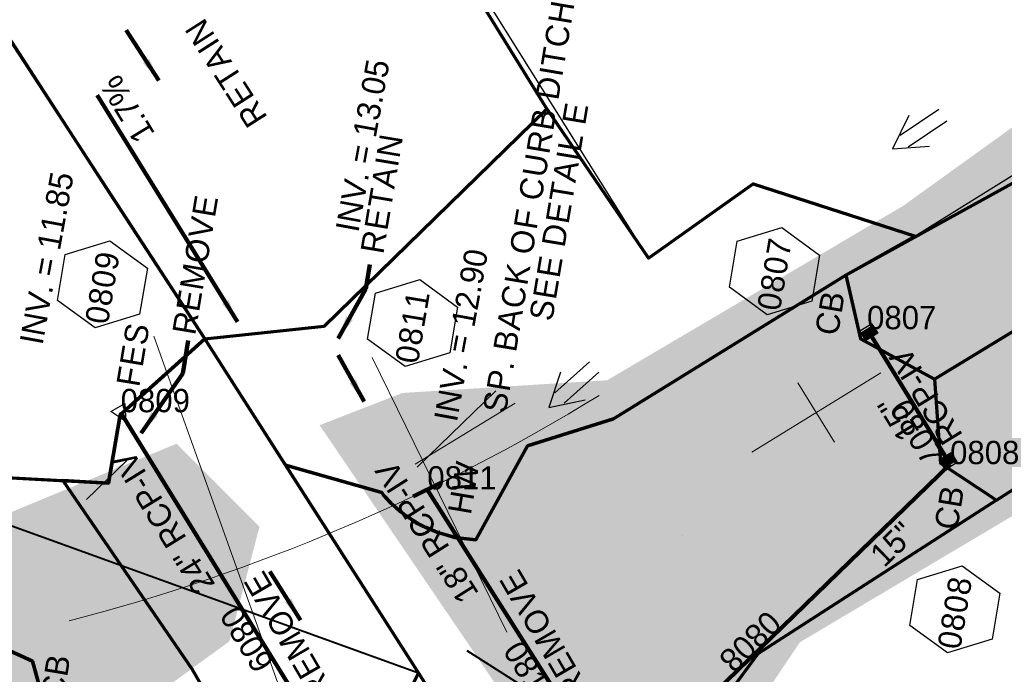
# Model space of a CAD drawing. Extents: x 1160024 to 2574774, y 200346 to 1150377.
# Tile 84 of 118: x 2482338 to 2482549, y 367472 to 367612. Entities that reach past the tile are written whole.
import ezdxf
from ezdxf.enums import TextEntityAlignment as Align

# ---------------------------------------------------------------- set-up
doc = ezdxf.new("R2010")
doc.units = 0
doc.header["$MEASUREMENT"] = 0
doc.linetypes.add('DGN Style 2', pattern=[29.296317, 17.57779, -11.718527])
doc.linetypes.add('DGN Style 7', pattern=[58.592634, 26.366685, -11.718527, 8.788895, -11.718527])
for name, color, linetype, lineweight in [('Exist Plan Preparation Drainage Arrows Symbol CELL', 5, 'Continuous', 30), ('Exist Plan Preparation Drainage Notes Label', 31, 'Continuous', 30), ('Exist Plan Preparation Watershed Blue', 5, 'Continuous', 30), ('Prop Drainage Structure Box Number Symbol CELL', 9, 'Continuous', 30), ('Prop Drainage Structure Catch Basin Grate 840 03F CELL', 7, 'Continuous', 30), ('Prop Drainage Structure Catch Basin Grate 840 03F Label', 9, 'Continuous', 30), ('Prop Drainage Structure Catch Basin Grate 840 03G CELL', 7, 'Continuous', 30), ('Prop Drainage Structure Catch Basin Grate 840 03G Label', 9, 'Continuous', 30), ('Prop Drainage Structure Flared End Section Reinforced Concrete Label', 9, 'Continuous', 30), ('Prop Drainage Structure Headwall CELL', 9, 'Continuous', 40), ('Prop Drainage Structure Headwall Label', 9, 'Continuous', 30), ('Prop Drainage Structure Outlet Flared End Section CELL', 9, 'Continuous', 30), ('Prop Drainage Structure Pipe CSP 15in Label', 9, 'Continuous', 30), ('Prop Drainage Structure Pipe RCP 15in Class III', 9, 'Continuous', 211), ('Prop Drainage Structure Pipe RCP 15in Class III Label', 9, 'Continuous', 30), ('Prop Drainage Structure Pipe RCP 15in Class IV', 9, 'Continuous', 211), ('Prop Drainage Structure Pipe RCP 15in Class IV Label', 9, 'Continuous', 30), ('Prop Drainage Structure Pipe RCP 18in Class IV', 9, 'Continuous', 211), ('Prop Drainage Structure Pipe RCP 18in Class IV Label', 9, 'Continuous', 30), ('Prop Drainage Structure Pipe RCP 24in Class IV', 9, 'Continuous', 211), ('Prop Drainage Structure Pipe RCP 24in Class IV Label', 9, 'Continuous', 30), ('Prop Drainage Structure Pipe Removal Label', 9, 'Continuous', 30), ('Prop Drainage Structure Pipe Stub Out CELL', 9, 'Continuous', 30), ('Prop Drainage Structure Plot Symbol 20 Scale', 9, 'DGN Style 2', 13), ('Prop Drainage Structure Plot Symbol 50 Scale', 9, 'DGN Style 2', 13), ('Prop Drainage Structure Tops and Inverts LABEL', 1, 'Continuous', 30), ('Prop Earthen Structure Ditch Flow Line', 6, 'Rdy Ditch Special Prp', 30), ('Prop Plan Preparation Grade to Drain Arrows CELL', 7, 'Continuous', 13), ('Prop Plan Preparation Watershed Pre Construction', 131, 'Continuous', 30), ('Prop Vertical Profile Ditch Grade Median Label', 5, 'Continuous', 40)]:
    doc.layers.add(name, color=color, linetype=linetype, lineweight=lineweight)
for name, color, linetype, lineweight, plot in [('Scratch_Level_5', 6, 'Continuous', 0, False), ('Scratch_Level_6', 30, 'Continuous', 0, False), ('Scratch_Level_8', 171, 'Continuous', 0, False)]:
    doc.layers.add(name, color=color, linetype=linetype, lineweight=lineweight, plot=plot)
doc.styles.add('Style-font001', font='font001.shx')
doc.styles.add('Style-font041', font='font041.shx')
doc.styles.add('Style-GEOMETRICFUTURA_211_M_L', font='GEOMETRICFUTURA_211_M_L.shx')
doc.linetypes.add('Rdy Ditch Special Prp', pattern='A,0.55,-0.2,[22,dgnlstyle-RdylsE.shx,S=0.001111,R=0,X=0,Y=0],-0.2,0.55', length=1.5)
doc.dimstyles.new('erosion_control', dxfattribs={"dimtxt": 4.99999, "dimasz": 9.99998, "dimexe": 2.499995, "dimexo": 2.499995, "dimgap": 2.499995, "dimtad": 0, "dimtih": 1, "dimtoh": 1, "dimzin": 3, "dimdsep": 46, "dimtxsty": 'Style-GEOMETRICFUTURA_211_M_L', "dimcen": 0.09, "dimaunit": 1, "dimadec": 4, "dimazin": 3, "dimtfac": 1, "dimtofl": 0, "dimtmove": 0, "dimatfit": 1, "dimfxl": 1, "dimtzin": 3, "dimlwd": 106, "dimarcsym": 0})

# ---------------------------------------------------------------- blocks, each defined once
blk = doc.blocks.new('PROP TERMINATOR ARROW_146')
at = {"layer": 'Prop Plan Preparation Grade to Drain Arrows CELL', "extrusion": (0, 0, -1)}
blk.add_solid([(5.71, 0.95), (0, 0), (5, 0), (5.71, -0.95)], dxfattribs=at)
blk = doc.blocks.new('PROP PLAN PREPARATION GRADE TO DRAIN ARROWS_4')
at = {"layer": 'Prop Plan Preparation Grade to Drain Arrows CELL'}
blk.add_line((-7, 0), (5, 0), dxfattribs=at)
blk.add_blockref('PROP TERMINATOR ARROW_146', (5, 0), dxfattribs=at)
blk = doc.blocks.new('PROP DRAINAGE STRUCTURE BOX NUMBER SYMBOL_4')
at = {"layer": 'Prop Drainage Structure Box Number Symbol CELL', "flags": 128}
blk.add_lwpolyline([(-5, 8.94), (5, 8.94), (9.47, 0), (5, -8.94), (-5, -8.94), (-9.47, 0), (-5, 8.94)], dxfattribs=at)
at = {"layer": 'Prop Drainage Structure Box Number Symbol CELL', "insert": (-0.64, -0.14), "char_height": 5, "attachment_point": 5, "line_spacing_factor": 0.6, "style": 'Style-GEOMETRICFUTURA_211_M_L'}
blk.add_mtext('\\T1.051;0808', dxfattribs=at)
blk = doc.blocks.new('PROP DRAINAGE STRUCTURE BOX NUMBER SYMBOL_5')
at = {"layer": 'Prop Drainage Structure Box Number Symbol CELL', "flags": 128}
blk.add_lwpolyline([(-5, 8.94), (5, 8.94), (9.47, 0), (5, -8.94), (-5, -8.94), (-9.47, 0), (-5, 8.94)], dxfattribs=at)
at = {"layer": 'Prop Drainage Structure Box Number Symbol CELL', "insert": (-0.58, -0.14), "char_height": 5, "attachment_point": 5, "line_spacing_factor": 0.6, "style": 'Style-GEOMETRICFUTURA_211_M_L'}
blk.add_mtext('\\T1.051;0807', dxfattribs=at)
blk = doc.blocks.new('PROP DRAINAGE STRUCTURE BOX NUMBER SYMBOL_6')
at = {"layer": 'Prop Drainage Structure Box Number Symbol CELL', "flags": 128}
blk.add_lwpolyline([(-5, 8.94), (5, 8.94), (9.47, 0), (5, -8.94), (-5, -8.94), (-9.47, 0), (-5, 8.94)], dxfattribs=at)
at = {"layer": 'Prop Drainage Structure Box Number Symbol CELL', "insert": (-0.65, -0.14), "char_height": 5, "attachment_point": 5, "line_spacing_factor": 0.6, "style": 'Style-GEOMETRICFUTURA_211_M_L'}
blk.add_mtext('\\T1.051;0809', dxfattribs=at)
blk = doc.blocks.new('PROP DRAINAGE STRUCTURE BOX NUMBER SYMBOL_7')
at = {"layer": 'Prop Drainage Structure Box Number Symbol CELL', "flags": 128}
blk.add_lwpolyline([(-5, 8.94), (5, 8.94), (9.47, 0), (5, -8.94), (-5, -8.94), (-9.47, 0), (-5, 8.94)], dxfattribs=at)
at = {"layer": 'Prop Drainage Structure Box Number Symbol CELL', "insert": (-0.74, -0.14), "char_height": 5, "attachment_point": 5, "line_spacing_factor": 0.6, "style": 'Style-GEOMETRICFUTURA_211_M_L'}
blk.add_mtext('\\T1.056;0811', dxfattribs=at)
blk = doc.blocks.new('PROP DRAINAGE STRUCTURE HEADWALL_1')
at = {"layer": 'Prop Drainage Structure Headwall CELL', "lineweight": 211}
blk.add_line((0, -3.27), (0, 3.42), dxfattribs=at)
blk = doc.blocks.new('PROP DRAINAGE STRUCTURE OUTLET FLARED END SECTION')
at = {"layer": 'Prop Drainage Structure Outlet Flared End Section CELL', "flags": 128}
blk.add_lwpolyline([(-4.24, 0), (-2.26, 0), (1.18, 1.75), (1.18, -1.75), (-2.26, 0)], dxfattribs=at)
blk = doc.blocks.new('PROP DRAINAGE STRUCTURE PIPE STUB OUT_3')
at = {"layer": 'Prop Drainage Structure Pipe Stub Out CELL', "flags": 128}
blk.add_lwpolyline([(-0.02, 0), (0, 0.02), (0.02, 0), (0, -0.02), (-0.02, 0)], dxfattribs=at)
at = {"layer": 'Prop Drainage Structure Pipe Stub Out CELL', "style": 'Style-font001'}
blk.add_text('SO', height=0.0104, dxfattribs=at).set_placement((0, 0), align=Align.MIDDLE_CENTER)
blk = doc.blocks.new('PROP DRAINAGE STRUCTURE CATCH BASIN GRATE 840 03G_3')
at = {"layer": 'Prop Drainage Structure Catch Basin Grate 840 03G CELL', "flags": 128}
for points in [[(1.5, 0), (-1.5, 0), (-1.5, 2), (1.5, 2), (1.5, -0.5), (-1.5, -0.5), (-1.5, 0)], [(1.49, 0.01), (-1.49, 0.01), (-1.49, 1.99), (1.49, 1.99), (1.49, 0.01)], [(-1.36, 1.86), (1.36, 1.86), (1.36, 0.14), (-1.36, 0.14), (-1.36, 1.86)]]:
    blk.add_lwpolyline(points, dxfattribs=at)
for points in [[(-1.35, 1.62), (-1.12, 1.85, -1), (-1.03, 1.76), (-1.26, 1.53, -1), (-1.35, 1.62)], [(-1.26, 1.26, -1), (-1.35, 1.35), (-0.83, 1.85, -1), (-0.75, 1.76), (-1.26, 1.26)], [(-1.35, 1.07), (-0.55, 1.85, -1), (-0.46, 1.76), (-1.26, 0.98, -1), (-1.35, 1.07)], [(-1.26, 0.7, -1), (-1.35, 0.79), (-0.27, 1.85, -1), (-0.18, 1.76), (-1.26, 0.7)], [(-1.35, 0.52), (-0.06, 1.77), (-0.06, 1.59), (-1.26, 0.43, -1), (-1.35, 0.52)], [(-1.26, 0.15, -1), (-1.35, 0.24), (-0.06, 1.49), (-0.06, 1.32), (-1.26, 0.15)], [(-1.06, 0.24), (-0.06, 1.22), (-0.06, 1.04), (-0.97, 0.15, -1), (-1.06, 0.24)], [(-0.69, 0.15, -1), (-0.78, 0.24), (-0.06, 0.94), (-0.06, 0.76), (-0.69, 0.15)], [(-0.49, 0.24), (-0.06, 0.66), (-0.06, 0.49), (-0.41, 0.15, -1), (-0.49, 0.24)], [(-0.12, 0.15, -1), (-0.21, 0.24), (-0.06, 0.39), (-0.06, 0.21), (-0.12, 0.15)], [(0.06, 1.61), (0.3, 1.85, -1), (0.39, 1.76), (0.06, 1.44), (0.06, 1.61)], [(0.06, 1.34), (0.58, 1.85, -1), (0.67, 1.76), (0.06, 1.16), (0.06, 1.34)], [(0.06, 1.06), (0.87, 1.85, -1), (0.96, 1.76), (0.06, 0.89), (0.06, 1.06)], [(0.06, 0.78), (1.15, 1.85, -1), (1.24, 1.76), (0.06, 0.61), (0.06, 0.78)], [(0.06, 0.51), (1.26, 1.67, -1), (1.35, 1.58), (0.06, 0.33), (0.06, 0.51)], [(0.07, 0.24), (1.26, 1.4, -1), (1.35, 1.31), (0.16, 0.15), (0.07, 0.24)], [(0.36, 0.24), (1.26, 1.12, -1), (1.35, 1.03), (0.44, 0.15), (0.36, 0.24)], [(0.64, 0.24), (1.26, 0.84, -1), (1.35, 0.76), (0.73, 0.15), (0.64, 0.24)], [(0.92, 0.24), (1.26, 0.57, -1), (1.35, 0.48), (1.01, 0.15), (0.92, 0.24)], [(1.21, 0.24), (1.26, 0.29, -1), (1.35, 0.2), (1.29, 0.15, -1), (1.21, 0.24)]]:
    blk.add_lwpolyline(points, format="xyb", dxfattribs=at)
at = {"layer": 'Prop Drainage Structure Plot Symbol 20 Scale'}
blk.add_solid([(-2, 2.04), (2, 2.04), (-2, -1.96), (2, -1.96)], dxfattribs=at)
at = {"layer": 'Prop Drainage Structure Plot Symbol 50 Scale'}
blk.add_solid([(-3.5, 3.54), (3.5, 3.54), (-3.5, -3.46), (3.5, -3.46)], dxfattribs=at)
blk = doc.blocks.new('PROP DRAINAGE STRUCTURE CATCH BASIN GRATE 840 03F_6')
at = {"layer": 'Prop Drainage Structure Catch Basin Grate 840 03F CELL', "flags": 128}
for points in [[(1.5, -0.04), (-1.5, -0.04), (-1.5, 1.96), (1.5, 1.96), (1.5, -0.54), (-1.5, -0.54), (-1.5, -0.04)], [(-1.49, -0.03), (-1.49, 1.95), (1.49, 1.95), (1.49, -0.03), (-1.49, -0.03)], [(1.29, 0.09), (-1.36, 0.09), (-1.36, 1.82), (1.36, 1.82), (1.36, 0.16)], [(-0.06, 1.57), (-0.06, 1.4), (-0.39, 1.72)]]:
    blk.add_lwpolyline(points, dxfattribs=at)
for points in [[(-0.06, 0.47), (-0.06, 0.29), (-1.35, 1.54, -1), (-1.26, 1.63), (-0.06, 0.47)], [(-0.16, 0.11), (-1.35, 1.27, -1), (-1.26, 1.36), (-0.07, 0.2, -1), (-0.16, 0.11)], [(-0.44, 0.11), (-1.35, 0.99, -1), (-1.26, 1.08), (-0.36, 0.2, -1), (-0.44, 0.11)], [(-0.73, 0.11), (-1.35, 0.71, -1), (-1.26, 0.8), (-0.64, 0.2, -1), (-0.73, 0.11)], [(-1.01, 0.11), (-1.35, 0.44, -1), (-1.26, 0.53), (-0.92, 0.2, -1), (-1.01, 0.11)], [(-1.35, 0.16, -1), (-1.26, 0.25), (-1.21, 0.2, -1), (-1.29, 0.11), (-1.35, 0.16)], [(-0.06, 0.74), (-0.06, 0.57), (-1.24, 1.72, -1), (-1.15, 1.8), (-0.06, 0.74)], [(-0.06, 0.85), (-0.96, 1.72, -1), (-0.87, 1.8), (-0.06, 1.02), (-0.06, 0.85)], [(-0.58, 1.8), (-0.06, 1.3), (-0.06, 1.12), (-0.67, 1.72, -1), (-0.58, 1.8)], [(-0.06, 1.4), (-0.39, 1.72, -1), (-0.3, 1.8), (-0.06, 1.57), (-0.06, 1.4)], [(0.06, 1.55), (0.06, 1.73), (1.35, 0.48, -1), (1.26, 0.39), (0.06, 1.55)], [(0.06, 1.45), (1.35, 0.2, -1), (1.26, 0.11), (0.06, 1.28), (0.06, 1.45)], [(0.06, 1.17), (1.06, 0.2, -1), (0.97, 0.11), (0.06, 1), (0.06, 1.17)], [(0.06, 0.9), (0.78, 0.2, -1), (0.69, 0.11), (0.06, 0.72), (0.06, 0.9)], [(0.06, 0.62), (0.49, 0.2, -1), (0.41, 0.11), (0.06, 0.45), (0.06, 0.62)], [(0.06, 0.34), (0.21, 0.2, -1), (0.12, 0.11), (0.06, 0.17), (0.06, 0.34)], [(1.26, 0.66), (0.18, 1.72, -1), (0.27, 1.8), (1.35, 0.75, -1), (1.26, 0.66)], [(1.26, 0.94), (0.46, 1.72, -1), (0.55, 1.8), (1.35, 1.03, -1), (1.26, 0.94)], [(1.26, 1.22), (0.75, 1.72, -1), (0.83, 1.8), (1.35, 1.3, -1), (1.26, 1.22)], [(1.26, 1.49), (1.03, 1.72, -1), (1.12, 1.8), (1.35, 1.58, -1), (1.26, 1.49)]]:
    blk.add_lwpolyline(points, format="xyb", dxfattribs=at)
at = {"layer": 'Prop Drainage Structure Plot Symbol 20 Scale'}
blk.add_solid([(-2, 2), (2, 2), (-2, -2), (2, -2)], dxfattribs=at)
at = {"layer": 'Prop Drainage Structure Plot Symbol 50 Scale', "extrusion": (0, 0, -1)}
blk.add_solid([(3.5, 3.5), (-3.5, 3.5), (3.5, -3.5), (-3.5, -3.5)], dxfattribs=at)
blk = doc.blocks.new('EXIST PLAN PREPARATION DRAINAGE ARROWS SYMBOL_217')
at = {"layer": 'Exist Plan Preparation Drainage Arrows Symbol CELL'}
for p, q in [((-3.87, 1.5), (6.13, 1.5)), ((-3.87, -1.5), (6.13, -1.5))]:
    blk.add_line(p, q, dxfattribs=at)
at = {"layer": 'Exist Plan Preparation Drainage Arrows Symbol CELL', "flags": 128}
blk.add_lwpolyline([(0, 3.97), (-6.87, 0), (0, -3.97)], dxfattribs=at)
blk = doc.blocks.new('EXIST PLAN PREPARATION DRAINAGE ARROWS SYMBOL_218')
at = {"layer": 'Exist Plan Preparation Drainage Arrows Symbol CELL'}
for p, q in [((-3.87, 1.5), (6.13, 1.5)), ((-3.87, -1.5), (6.13, -1.5))]:
    blk.add_line(p, q, dxfattribs=at)
at = {"layer": 'Exist Plan Preparation Drainage Arrows Symbol CELL', "flags": 128}
blk.add_lwpolyline([(0, 3.97), (-6.87, 0), (0, -3.97)], dxfattribs=at)

msp = doc.modelspace()

# ---------------------------------------------------------------- hatches: boundary and pattern name
at = {"layer": 'Scratch_Level_6'}
for points in [[(2482474.94, 367420.19), (2482471.85, 367422.73), (2482435.26, 367476.58), (2482402.2, 367525.23), (2482419.97, 367532.15), (2482463.91, 367534.88), (2482527.41, 367572.3), (2482618.46, 367637.89), (2482671.72, 367666.15), (2482693.43, 367707.74), (2482708.83, 367715.94), (2482765.41, 367774.37), (2482805.67, 367815.95), (2482839.36, 367878.19), (2482875.27, 367933.64), (2482906.17, 368003.38), (2482956.63, 368117.24), (2482997.93, 368220.2), (2483035.29, 368334), (2483022.84, 368369.74), (2483006.48, 368416.66), (2483006.73, 368451.15), (2483018.08, 368468.6), (2483051.39, 368519.82), (2483091.71, 368572.45), (2483122.05, 368623.39), (2483136.32, 368658.7), (2483152.52, 368717.58), (2483158.4, 368738.99), (2483146.72, 368749.86), (2483127.93, 368755.75), (2483121.57, 368767.87), (2483128.62, 368790.48), (2483169.99, 368777.58), (2483190.23, 368788.76), (2483226.15, 368898.23), (2483267.42, 368990.7), (2483259.21, 368996.77), (2483254.64, 369000.15), (2483249.25, 369012.75), (2483249.71, 369021.8), (2483257.25, 369033.68), (2483268.66, 369040.08), (2483274.76, 369040.36), (2483397.82, 369000.76), (2483457.41, 368981.59), (2483457.92, 368979.7), (2483437.83, 368974.25), (2483391.28, 368955.58), (2483356.18, 368956.57), (2483325.68, 368884.36), (2483300.89, 368825.65), (2483230.14, 368668.08), (2483289.79, 368649.03), (2483314.22, 368661.15), (2483339.18, 368713.24), (2483351.73, 368722), (2483383.47, 368708.28), (2483348, 368626.25), (2483284.1, 368575.05), (2483233.64, 368569.54), (2483189.22, 368407.23), (2483134.3, 368265.97), (2483058.6, 368071.25), (2483051.2, 368015.06), (2483013.43, 367969.92), (2482938.88, 367836.08), (2482928.31, 367770.02), (2482882.4, 367741.99), (2482866.68, 367697.56), (2482813.39, 367633.34), (2482774.37, 367613.73), (2482720.52, 367599.21), (2482670.31, 367566.66), (2482592.3, 367530.38), (2482505.23, 367478.62), (2482485.7, 367449.46)], [(2482218.56, 367404.87), (2482210.67, 367412.18), (2482235.17, 367452.61), (2482265.3, 367477.29), (2482293.32, 367488.89), (2482332.41, 367505.07), (2482371.5, 367521.25), (2482389.32, 367503.44), (2482382.87, 367478.85), (2482366.25, 367466.74), (2482318.93, 367454.99), (2482272.75, 367436.76)]]:
    msp.add_hatch(color=256, dxfattribs=at).paths.add_polyline_path(points)

# ---------------------------------------------------------------- linework, layer by layer
at = {"layer": 'Exist Plan Preparation Watershed Blue', "color": 5, "linetype": 'Continuous', "lineweight": 70, "flags": 128}
for points in [[(2482377.58, 367543.73), (2482403.16, 367546.49), (2482450.94, 367593.13), (2482399.06, 367677.17), (2482335.28, 367780.51), (2482220.04, 367927.78), (2482164.51, 367884.33), (2482209.01, 367809.02), (2482253.43, 367735.44), (2482271.62, 367706.4), (2482377.58, 367543.73)], [(2482359.4, 367527.45), (2482367.35, 367534.57), (2482377.58, 367543.73), (2482357.29, 367574.88), (2482253.43, 367735.44), (2482209.01, 367809.02), (2482169.57, 367798.3), (2482141.98, 367790.8), (2482108.18, 367800.46), (2482052.44, 367773.24), (2481985.92, 367731.85), (2482061.72, 367605.75), (2482103.92, 367611.55), (2482208.11, 367586.78), (2482316.24, 367515.04), (2482356.94, 367512.82), (2482359.4, 367527.45)], [(2482534.15, 367535.14), (2482586.47, 367566.95), (2482605.85, 367546.12), (2482656.78, 367584.24), (2482653.85, 367591.04), (2482714.12, 367632), (2482690.64, 367663.31), (2482579.98, 367594.35), (2482557.02, 367580.54), (2482515.1, 367557.43), (2482518.26, 367543.74), (2482534.15, 367535.14)], [(2482435.71, 367500.64), (2482432.42, 367500.99), (2482431.13, 367501.17), (2482427.51, 367502.21), (2482425.07, 367503.29), (2482423.47, 367504.09), (2482420.25, 367506.11), (2482417.59, 367508.44), (2482415.93, 367510.18), (2482415.56, 367510.78), (2482394.88, 367516.65), (2482377.58, 367543.73), (2482403.16, 367546.49), (2482450.94, 367593.13), (2482472.78, 367561.07), (2482495.2, 367577), (2482529.97, 367565.77), (2482515.1, 367557.43), (2482465.25, 367526.59), (2482446.83, 367520.8), (2482435.71, 367500.64)], [(2482534.15, 367535.14), (2482535.46, 367517.1), (2482547.45, 367509.16), (2482560.71, 367517.68), (2482586.09, 367533.26), (2482605.85, 367546.12), (2482586.47, 367566.95), (2482534.15, 367535.14)], [(2482391.58, 367443.88), (2482391.46, 367430.57), (2482405.8, 367432.26), (2482411.71, 367445.2), (2482411.68, 367448.39), (2482423.43, 367472.08), (2482377.58, 367543.73), (2482359.4, 367527.45), (2482356.94, 367512.82), (2482347.14, 367513.36), (2482374.82, 367472.94), (2482391.58, 367443.88)], [(2482356.07, 367418.57), (2482340.61, 367474.58), (2482282, 367501.31), (2482316.24, 367515.04), (2482347.14, 367513.36), (2482374.82, 367472.94), (2482391.58, 367443.88), (2482391.46, 367430.57), (2482356.07, 367418.57)], [(2481994.75, 367246.98), (2481972.46, 367298.8), (2482047.48, 367346.23), (2482126.7, 367387.13), (2482237, 367474.14), (2482282, 367501.31), (2482340.61, 367474.58), (2482348.26, 367446.69), (2482343.23, 367445.52), (2482329.13, 367441.15), (2482316.66, 367436.84), (2482296.03, 367428.81), (2482279.62, 367421.57), (2482255.64, 367409.58), (2482225.87, 367391.8), (2481994.75, 367246.98)]]:
    msp.add_lwpolyline(points, close=True, dxfattribs=at)
msp.add_lwpolyline([(2482428.11, 367464.71), (2482423.43, 367472.08), (2482394.88, 367516.65), (2482415.56, 367510.78), (2482415.92, 367510.21), (2482417.46, 367508.56), (2482419.52, 367506.7), (2482422.82, 367504.38), (2482425.11, 367503.28), (2482427.43, 367502.25), (2482431.22, 367501.14), (2482435.71, 367500.64), (2482446.83, 367520.8), (2482465.25, 367526.59), (2482515.1, 367557.43), (2482515.1, 367557.43), (2482518.26, 367543.74), (2482534.15, 367535.14), (2482535.46, 367517.1), (2482547.45, 367509.16), (2482496.26, 367476.17), (2482480.91, 367455.33)], dxfattribs=at)
at = {"layer": 'Prop Drainage Structure Pipe CSP 15in Label'}
msp.add_line((2482480.02, 367501.49), (2482480.02, 367501.49), dxfattribs=at)
at = {"layer": 'Prop Drainage Structure Pipe RCP 15in Class III'}
msp.add_line((2482537.48, 367516.87), (2482465.91, 367447.47), dxfattribs=at)
at = {"layer": 'Prop Drainage Structure Pipe RCP 15in Class IV'}
msp.add_line((2482519.67, 367545.83), (2482537.48, 367516.87), dxfattribs=at)
at = {"layer": 'Prop Drainage Structure Pipe RCP 18in Class IV'}
msp.add_line((2482425.32, 367511.43), (2482465.91, 367447.47), dxfattribs=at)
at = {"layer": 'Prop Drainage Structure Pipe RCP 24in Class IV'}
msp.add_line((2482359.52, 367528.01), (2482410.16, 367445.84), dxfattribs=at)
at = {"layer": 'Prop Earthen Structure Ditch Flow Line', "linetype": 'Rdy Ditch Special Prp', "ltscale": 50}
msp.add_line((2482440.05, 367532.64), (2482423.11, 367516.24), dxfattribs=at)
at = {"layer": 'Prop Plan Preparation Watershed Pre Construction', "color": 200, "flags": 128}
msp.add_lwpolyline([(2481985.92, 367731.85), (2482061.72, 367605.75), (2482089.4, 367511.67), (2482087.01, 367458.96), (2481972.46, 367298.8), (2481994.75, 367246.98), (2482022.51, 367198.02), (2482047.56, 367118.94), (2482324.58, 367118.65), (2482518.12, 367004.65), (2482560.16, 367011.64), (2482619.59, 367049.16), (2482632.35, 367124.25), (2482632.35, 367124.25), (2482669.05, 367187.08), (2482711.67, 367260.05), (2482758.55, 367340.31), (2482701.62, 367547.39), (2482608.24, 367583.34), (2482562.65, 367586.13), (2482529.97, 367565.77), (2482495.2, 367577), (2482472.78, 367561.07), (2482335.28, 367780.51)], dxfattribs=at)
at = {"layer": 'Prop Vertical Profile Ditch Grade Median Label'}
for p, q in [((2482255.48, 367532.73), (2482423.43, 367472.08)), ((2482535.01, 367412.61), (2482433.89, 367476.77))]:
    msp.add_line(p, q, dxfattribs=at)
at = {"layer": 'Scratch_Level_5'}
for p, q in [((2482366.62, 367544.35), (2482396.3, 367461.38)), ((2482413.52, 367539.78), (2482442.35, 367480.79)), ((2482522.6, 367536.48), (2482494.92, 367519.45)), ((2482512.69, 367521.58), (2482504.83, 367534.35)), ((2482422.71, 367516.83), (2482444.15, 367529.93))]:
    msp.add_line(p, q, dxfattribs=at)
msp.add_arc((2482244.77, 367885.1), 415, 284.4673, 301.5916, dxfattribs=at)

# ---------------------------------------------------------------- block references
at = {"layer": 'Exist Plan Preparation Drainage Arrows Symbol CELL'}
for name, p, rotation in [('EXIST PLAN PREPARATION DRAINAGE ARROWS SYMBOL_217', (2482530.85, 367588.39), 33.98271370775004), ('EXIST PLAN PREPARATION DRAINAGE ARROWS SYMBOL_218', (2482456.55, 367533.62), 41.78677610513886)]:
    msp.add_blockref(name, p, dxfattribs=dict(at, rotation=rotation))
at = {"layer": 'Prop Drainage Structure Box Number Symbol CELL', "rotation": 80.48585657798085}
for name, p in [('PROP DRAINAGE STRUCTURE BOX NUMBER SYMBOL_5', (2482499.8, 367558.29)), ('PROP DRAINAGE STRUCTURE BOX NUMBER SYMBOL_6', (2482355.61, 367555.47)), ('PROP DRAINAGE STRUCTURE BOX NUMBER SYMBOL_7', (2482422.16, 367547.14)), ('PROP DRAINAGE STRUCTURE BOX NUMBER SYMBOL_4', (2482538.5, 367485.69))]:
    msp.add_blockref(name, p, dxfattribs=at)
at = {"layer": 'Prop Drainage Structure Headwall CELL', "lineweight": 211, "rotation": 116.3679938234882}
msp.add_blockref('PROP DRAINAGE STRUCTURE HEADWALL_1', (2482425.32, 367511.43), dxfattribs=at)
at = {"layer": 'Prop Drainage Structure Outlet Flared End Section CELL', "color": 1, "linetype": 'DGN Style 7', "lineweight": 70, "rotation": 120}
msp.add_blockref('PROP DRAINAGE STRUCTURE OUTLET FLARED END SECTION', (2482359.52, 367528.01), dxfattribs=at)
at = {"layer": 'Prop Drainage Structure Pipe Stub Out CELL', "rotation": 120}
msp.add_blockref('PROP DRAINAGE STRUCTURE PIPE STUB OUT_3', (2482425.32, 367511.43), dxfattribs=at)
at = {"layer": 'Prop Drainage Structure Plot Symbol 20 Scale'}
for name, p, rotation in [('PROP DRAINAGE STRUCTURE CATCH BASIN GRATE 840 03F_6', (2482519.67, 367545.83), 211.5915845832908), ('PROP DRAINAGE STRUCTURE CATCH BASIN GRATE 840 03G_3', (2482537.48, 367516.87), 31.59158458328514)]:
    msp.add_blockref(name, p, dxfattribs=dict(at, rotation=rotation))
at = {"layer": 'Prop Plan Preparation Grade to Drain Arrows CELL', "rotation": 44.21589281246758}
msp.add_blockref('PROP PLAN PREPARATION GRADE TO DRAIN ARROWS_4', (2482357.24, 367514.13), dxfattribs=at)

# ---------------------------------------------------------------- texts
at = {"layer": 'Prop Drainage Structure Catch Basin Grate 840 03F Label', "style": 'Style-GEOMETRICFUTURA_211_M_L'}
msp.add_text('CB', height=5, rotation=80.4859, dxfattribs=at).set_placement((2482511.69, 367549.26), align=Align.MIDDLE_CENTER)
at = {"layer": 'Prop Drainage Structure Catch Basin Grate 840 03G Label', "style": 'Style-GEOMETRICFUTURA_211_M_L'}
for p in [(2482537.3, 367507.52), (2482345.54, 367471.29)]:
    msp.add_text('CB', height=5, rotation=80.4859, dxfattribs=at).set_placement(p, align=Align.MIDDLE_CENTER)
at = {"layer": 'Prop Drainage Structure Flared End Section Reinforced Concrete Label', "insert": (2482362.21, 367540.46), "char_height": 5, "attachment_point": 5, "rotation": 80.4859, "line_spacing_factor": 0.6, "style": 'Style-GEOMETRICFUTURA_211_M_L'}
msp.add_mtext('\\T1.058;FES', dxfattribs=at)
at = {"layer": 'Prop Drainage Structure Headwall Label', "style": 'Style-GEOMETRICFUTURA_211_M_L'}
msp.add_text('HW', height=5, rotation=80.4859, dxfattribs=at).set_placement((2482433.09, 367511.76), align=Align.MIDDLE_CENTER)
at = {"layer": 'Prop Drainage Structure Pipe RCP 15in Class III Label', "style": 'Style-GEOMETRICFUTURA_211_M_L'}
msp.add_text('15"', height=5, rotation=44.1168, dxfattribs=at).set_placement((2482525.12, 367499.71), align=Align.MIDDLE_CENTER)
at = {"layer": 'Prop Drainage Structure Pipe RCP 15in Class IV Label', "insert": (2482529.59, 367528.67), "char_height": 5, "attachment_point": 5, "rotation": 121.5916, "line_spacing_factor": 0.9, "style": 'Style-GEOMETRICFUTURA_211_M_L'}
msp.add_mtext('15"\\P RCP-IV ', dxfattribs=at)
at = {"layer": 'Prop Drainage Structure Pipe RCP 18in Class IV Label', "style": 'Style-GEOMETRICFUTURA_211_M_L'}
msp.add_text('18" RCP-IV ', height=5, rotation=122.4011, dxfattribs=at).set_placement((2482424.71, 367503.05), align=Align.MIDDLE_CENTER)
at = {"layer": 'Prop Drainage Structure Pipe RCP 24in Class IV Label', "style": 'Style-GEOMETRICFUTURA_211_M_L'}
msp.add_text('24" RCP-IV', height=5, rotation=121.6461, dxfattribs=at).set_placement((2482368.79, 367504.31), align=Align.MIDDLE_CENTER)
at = {"layer": 'Prop Drainage Structure Pipe Removal Label', "char_height": 5, "line_spacing_factor": 0.6, "style": 'Style-GEOMETRICFUTURA_211_M_L'}
for s, insert, attachment_point, rotation in [('\\T1.060;RETAIN', (2482386.95, 367588.58), 1, 122.6347), ('\\T1.060;RETAIN', (2482413.41, 367562.2), 4, 80.4859), ('\\T1.044;REMOVE', (2482370.57, 367545.22), 1, 80.4859), ('\\T1.044;REMOVE', (2482400.91, 367465.83), 1, 120.2484), ('\\T1.044;REMOVE', (2482455.75, 367466.16), 1, 120.2484)]:
    msp.add_mtext(s, dxfattribs=dict(at, insert=insert, attachment_point=attachment_point, rotation=rotation))
at = {"layer": 'Prop Drainage Structure Tops and Inverts LABEL', "char_height": 5, "attachment_point": 1, "rotation": 79.5956, "line_spacing_factor": 0.6, "style": 'Style-GEOMETRICFUTURA_211_M_L'}
for s, insert in [('INV. = 13.05', (2482405.6, 367567.33)), ('INV. = 11.85', (2482337.83, 367543.17)), ('INV. = 12.90', (2482426.73, 367526.64))]:
    msp.add_mtext(s, dxfattribs=dict(at, insert=insert))
at = {"layer": 'Prop Earthen Structure Ditch Flow Line', "insert": (2482450.36, 367571.69), "char_height": 5, "attachment_point": 5, "rotation": 80.4859, "line_spacing_factor": 0.786545, "style": 'Style-GEOMETRICFUTURA_211_M_L'}
msp.add_mtext('\\T1.054;SP. BACK OF CURB DITCH\\PSEE DETAIL E', dxfattribs=at)
at = {"layer": 'Scratch_Level_6', "style": 'Style-GEOMETRICFUTURA_211_M_L'}
msp.add_text('1.7%', height=5, rotation=121.2729, dxfattribs=at).set_placement((2482362.75, 367585.24), align=Align.TOP_LEFT)
at = {"layer": 'Scratch_Level_8', "linetype": 'Continuous', "style": 'Style-font041'}
for s, p in [('0807', (2482519.67, 367550.83)), ('0809', (2482359.52, 367533.01)), ('0808', (2482537.48, 367521.87)), ('0811', (2482425.32, 367516.43))]:
    msp.add_text(s, height=5, dxfattribs=at).set_placement(p, align=Align.TOP_LEFT)
at = {"layer": 'Scratch_Level_8', "linetype": 'Continuous', "lineweight": 30, "style": 'Style-font041'}
for s, rotation, p in [('0807', 301.5916, (2482528.57, 367531.35)), ('0809', 301.6461, (2482384.84, 367486.93)), ('0808', 224.1168, (2482501.7, 367482.17)), ('0811', 302.4011, (2482445.62, 367479.45))]:
    msp.add_text(s, height=5, rotation=rotation, dxfattribs=at).set_placement(p, align=Align.TOP_LEFT)

# ---------------------------------------------------------------- leaders
at = {"layer": 'Exist Plan Preparation Drainage Notes Label'}
for points in [[(2482367.72, 367599.23), (2482360.69, 367609.99)], [(2482411.76, 367530.28), (2482406.18, 367540.25)], [(2482398.12, 367483.41), (2482391.56, 367493.84)]]:
    msp.add_leader(points, dimstyle='erosion_control', override={"dimtxt": 5, "dimasz": 5, "dimgap": 0, "dimlwd": 65534}, dxfattribs=at)
at = {"layer": 'Prop Drainage Structure Pipe Removal Label'}
for points in [[(2482406.21, 367543.84), (2482412.13, 367554.48), (2482413, 367559.73)], [(2482363.91, 367523.55), (2482372.84, 367536.29), (2482374.03, 367543.39)]]:
    msp.add_leader(points, dimstyle='erosion_control', override={"dimtxt": 5, "dimasz": 5, "dimgap": 0, "dimlwd": 65534}, dxfattribs=at)
at = {"layer": 'Scratch_Level_6'}
msp.add_leader([(2482384.6, 367547.43), (2482354.5, 367596.09)], dimstyle='erosion_control', override={"dimtxt": 5, "dimasz": 5, "dimgap": 0, "dimlwd": 65534}, dxfattribs=at)

doc.saveas('drawing.dxf')
